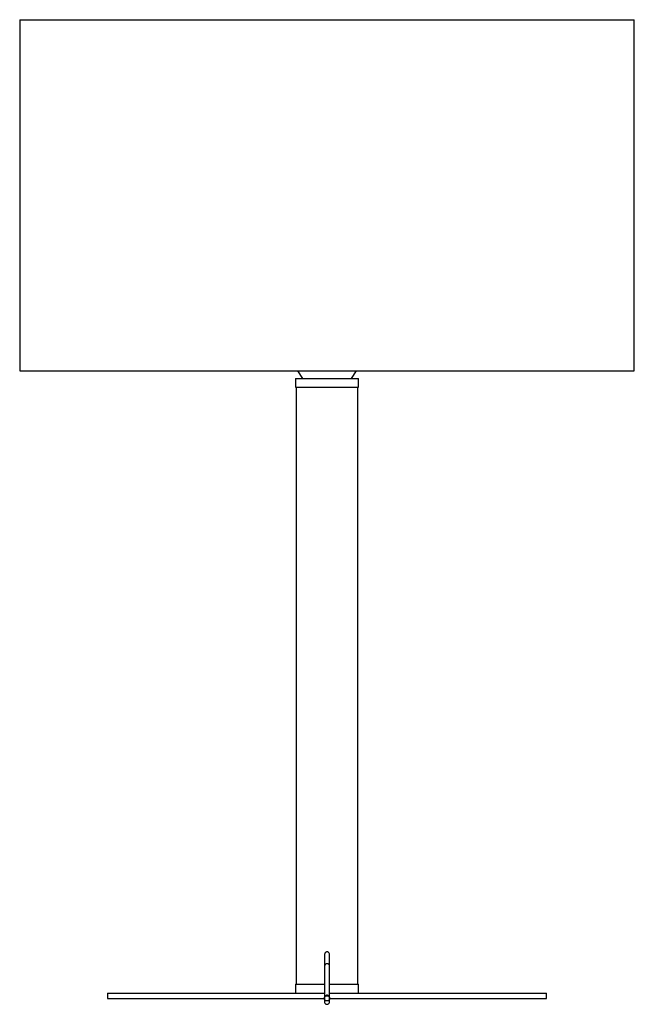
# Paper-space layout '_Derecha' of a CAD drawing. Header units: millimetres. Extents: x -528 to -178, y -153 to 408.
import ezdxf

# ---------------------------------------------------------------- set-up
doc = ezdxf.new("R2010")
doc.units = ezdxf.units.MM

psp = doc.layouts.new('_Derecha')

# ---------------------------------------------------------------- linework, layer by layer
at = {"color": 7, "linetype": 'Continuous', "lineweight": 25}
for p, q in [((-528, 407.62), (-528, 207.62)), ((-528, 407.62), (-178, 407.62)), ((-178, 207.62), (-178, 407.62)), ((-528, 207.62), (-178, 207.62)), ((-369.75, 207.62), (-367, 203.32)), ((-339, 203.32), (-336.25, 207.62)), ((-371, 203.32), (-371, 198.32)), ((-371, 203.32), (-335, 203.32)), ((-335, 198.32), (-335, 203.32)), ((-371, 198.32), (-335, 198.32)), ((-370.5, 198.32), (-370.5, -141.68)), ((-335.5, -141.68), (-335.5, 198.32)), ((-371, -141.68), (-371, -146.68)), ((-371, -141.68), (-354.51, -141.68)), ((-351.5, -141.68), (-335, -141.68)), ((-335, -146.68), (-335, -141.68)), ((-478, -146.68), (-478, -149.68)), ((-478, -146.68), (-354.5, -146.68)), ((-478, -149.68), (-354.5, -149.68)), ((-354.5, -149.45), (-354.5, -149.68)), ((-351.5, -146.68), (-228, -146.68)), ((-351.5, -149.68), (-351.5, -149.45)), ((-351.5, -149.68), (-228, -149.68)), ((-228, -149.68), (-228, -146.68))]:
    psp.add_line(p, q, dxfattribs=at)
psp.add_circle((-353, -149.68), 1.5, dxfattribs=at)
for points, knots in [([(-351.5, -125.14), (-351.53, -124.85), (-351.57, -124.33), (-351.87, -123.77), (-352.2, -123.44), (-352.43, -123.3), (-352.64, -123.23), (-352.69, -123.22), (-352.72, -123.22), (-352.74, -123.21), (-352.75, -123.21), (-352.77, -123.21), (-352.78, -123.2), (-352.79, -123.2), (-352.81, -123.2), (-352.86, -123.2), (-352.91, -123.19), (-353.05, -123.19), (-353.25, -123.22), (-353.57, -123.34), (-353.97, -123.64), (-354.39, -124.22), (-354.46, -124.81), (-354.5, -125.14)], [0, 0, 0, 0, 0.160203, 0.289529, 0.387486, 0.475362, 0.486389, 0.490319, 0.493249, 0.494375, 0.495311, 0.496111, 0.496868, 0.497682, 0.498597, 0.500838, 0.507362, 0.516916, 0.564936, 0.642987, 0.737925, 0.857076, 1, 1, 1, 1]), ([(-354.5, -125.14), (-354.5, -125.63), (-354.5, -126.61), (-354.5, -128.96), (-354.5, -130.48), (-354.5, -131.15)], [0, 0, 0, 0, 0.357703, 0.71701, 1, 1, 1, 1]), ([(-351.5, -131.15), (-351.5, -130.48), (-351.5, -128.96), (-351.5, -126.61), (-351.5, -125.63), (-351.5, -125.14)], [0, 0, 0, 0, 0.282989, 0.642296, 1, 1, 1, 1]), ([(-351.5, -131.5), (-351.55, -131.19), (-351.64, -130.68), (-352.13, -130.23), (-352.44, -130.07), (-352.65, -130.02), (-352.71, -130), (-352.75, -130), (-352.78, -129.99), (-352.81, -129.99), (-352.85, -129.98), (-352.92, -129.98), (-353.01, -129.97), (-353.24, -129.98), (-353.62, -130.08), (-354.28, -130.5), (-354.42, -131.13), (-354.5, -131.5)], [0, 0, 0, 0, 0.2234684, 0.3781333, 0.4652491, 0.4770556, 0.4853134, 0.4883821, 0.4910564, 0.4938632, 0.4970377, 0.504898, 0.5212957, 0.544153, 0.640373, 0.7914296, 1, 1, 1, 1]), ([(-354.5, -131.52), (-354.5, -131.52), (-354.5, -131.52), (-354.5, -131.91), (-354.5, -132.5), (-354.5, -133.19), (-354.5, -133.87), (-354.5, -134.47), (-354.5, -134.98), (-354.5, -135.49), (-354.5, -136.01), (-354.5, -137.19), (-354.5, -139.2), (-354.5, -141.67), (-354.5, -143.69), (-354.5, -145.2), (-354.5, -146.55), (-354.5, -147.57), (-354.5, -148.35), (-354.5, -148.82), (-354.5, -149.05), (-354.5, -149.1)], [0, 0, 0, 0, 0.050229, 0.117068, 0.177083, 0.230294, 0.2767, 0.308386, 0.335875, 0.36167, 0.387684, 0.413918, 0.5337, 0.655533, 0.724753, 0.792421, 0.856346, 0.91651, 0.949253, 0.989361, 1, 1, 1, 1]), ([(-351.5, -149.1), (-351.5, -148.97), (-351.5, -148.71), (-351.5, -147.75), (-351.5, -146.01), (-351.5, -143.67), (-351.5, -141.64), (-351.5, -140.06), (-351.5, -138.57), (-351.5, -137.4), (-351.5, -136.45), (-351.5, -135.63), (-351.5, -134.72), (-351.5, -133.85), (-351.5, -133.06), (-351.5, -132.38), (-351.5, -131.85), (-351.5, -131.51), (-351.5, -131.51), (-351.5, -131.52)], [0, 0, 0, 0, 0.02582, 0.052058, 0.171879, 0.293781, 0.363053, 0.43077, 0.49476, 0.554996, 0.587824, 0.628026, 0.675592, 0.730511, 0.779731, 0.833647, 0.892266, 0.955605, 1, 1, 1, 1]), ([(-351.5, -149.45), (-351.55, -149.15), (-351.64, -148.64), (-352.13, -148.2), (-352.45, -148.04), (-352.65, -147.99), (-352.71, -147.97), (-352.75, -147.97), (-352.79, -147.96), (-352.87, -147.95), (-353.18, -147.93), (-353.58, -148.02), (-354.1, -148.37), (-354.44, -148.9), (-354.48, -149.26), (-354.5, -149.45)], [0, 0, 0, 0, 0.217736, 0.368861, 0.455674, 0.468206, 0.477604, 0.481379, 0.484786, 0.492142, 0.511989, 0.636815, 0.787803, 0.886483, 1, 1, 1, 1]), ([(-354.5, -149.92), (-354.5, -149.93), (-354.5, -149.98), (-354.5, -150.1), (-354.5, -150.27), (-354.5, -150.42), (-354.5, -150.58), (-354.5, -150.75), (-354.5, -150.94), (-354.5, -151.15), (-354.5, -151.34), (-354.5, -151.51), (-354.5, -151.55), (-354.5, -151.57)], [0, 0, 0, 0, 0.00133, 0.095937, 0.177349, 0.245561, 0.313781, 0.395202, 0.489819, 0.597622, 0.718599, 0.852732, 1, 1, 1, 1]), ([(-351.5, -151.57), (-351.5, -151.55), (-351.5, -151.51), (-351.5, -151.34), (-351.5, -151.15), (-351.5, -150.94), (-351.5, -150.75), (-351.5, -150.58), (-351.5, -150.42), (-351.5, -150.27), (-351.5, -150.1), (-351.5, -149.98), (-351.5, -149.93), (-351.5, -149.92)], [0, 0, 0, 0, 0.147267, 0.281398, 0.402374, 0.510177, 0.604792, 0.686212, 0.754433, 0.822644, 0.904055, 0.998661, 1, 1, 1, 1]), ([(-354.5, -151.57), (-354.45, -151.87), (-354.36, -152.38), (-353.87, -152.83), (-353.55, -152.98), (-353.35, -153.03), (-353.28, -153.05), (-353.22, -153.06), (-353.13, -153.07), (-352.83, -153.09), (-352.42, -153), (-351.9, -152.65), (-351.56, -152.13), (-351.52, -151.76), (-351.5, -151.57)], [0, 0, 0, 0, 0.213009, 0.361212, 0.447794, 0.460914, 0.471195, 0.479399, 0.487829, 0.509219, 0.634136, 0.785221, 0.884954, 1, 1, 1, 1])]:
    psp.add_open_spline(points, degree=3, knots=knots, dxfattribs=at)

doc.saveas('drawing.dxf')
